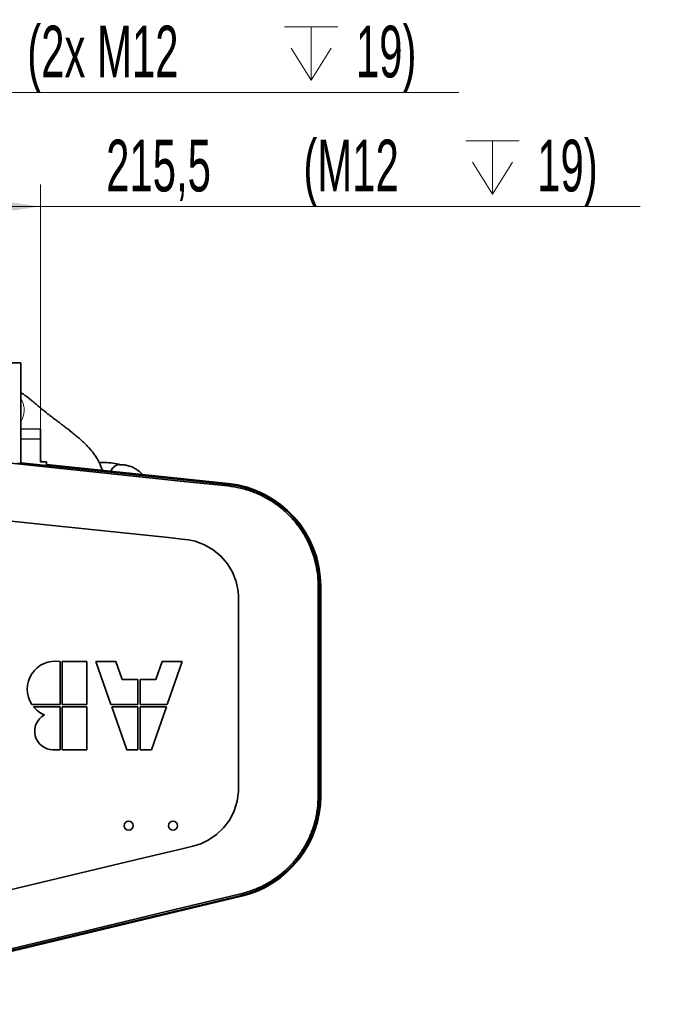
# Model space of a CAD drawing. Header units: millimetres. Extents: x 0 to 11920, y 0 to 8400.
# Tile 55 of 120: x 8902 to 9762, y 1191 to 2523. Entities that reach past the tile are written whole.
import ezdxf

# ---------------------------------------------------------------- set-up
doc = ezdxf.new("R2010")
doc.units = ezdxf.units.MM
doc.header["$LTSCALE"] = 20
doc.styles.add('SLDTEXTSTYLE0', font='TXT', dxfattribs={"width": 0.605})
doc.dimstyles.new('SLDDIMSTYLE13', dxfattribs={"dimtxt": 70, "dimasz": 70, "dimexe": 0, "dimexo": 0.0625, "dimgap": 17.5, "dimtad": 1, "dimdec": 1, "dimlfac": 0.5, "dimrnd": 1e-09, "dimzin": 12, "dimdsep": 46, "dimtxsty": 'SLDTEXTSTYLE0', "dimsah": 1, "dimcen": 0.09, "dimadec": 0, "dimazin": 3, "dimtfac": 1, "dimtofl": 0, "dimtmove": 0, "dimatfit": 3, "dimfxl": 1, "dimfrac": 2, "dimtolj": 1, "dimtzin": 12, "dimarcsym": 0})

# ---------------------------------------------------------------- blocks, each defined once
blk = doc.blocks.new('SW_SYMBOL_HOLE_DEPTH')
at = {"color": 0, "linetype": 'Continuous', "lineweight": 18}
for p, q in [((0, 17500), (16000, 17500)), ((8000, 17500), (8000, 1500)), ((2000, 11100), (8000, 1500)), ((14000, 11100), (8000, 1500))]:
    blk.add_line(p, q, dxfattribs=at)
blk = doc.blocks.new('_D_76')
at = {"color": 7, "linetype": 'Continuous', "lineweight": 0}
for p, q in [((8302.4, 2306.8), (8302.4, 2454.4)), ((8499.4, 1576.8), (8499.4, 2454.4)), ((8499.4, 2424.4), (8302.4, 2424.4)), ((8499.4, 2424.4), (9495.8, 2424.4))]:
    blk.add_line(p, q, dxfattribs=at)
at = {"color": 7, "linetype": 'Continuous', "lineweight": 18}
for points in [[(8302.4, 2424.4), (8372.4, 2414.4), (8372.4, 2434.4)], [(8499.4, 2424.4), (8429.4, 2434.4), (8429.4, 2414.4)]]:
    blk.add_solid(points, dxfattribs=at)
at = {"color": 7, "linetype": 'Continuous', "lineweight": 18, "xscale": 0.004511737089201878, "yscale": 0.004511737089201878, "zscale": 0.004511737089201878}
blk.add_blockref('SW_SYMBOL_HOLE_DEPTH', (9260.1, 2434.6), dxfattribs=at)
at = {"color": 7, "linetype": 'Continuous', "lineweight": 18, "char_height": 70, "attachment_point": 1, "style": 'SLDTEXTSTYLE0'}
for s, insert in [('(2x M12', (8912.3, 2514.9)), ('19)', (9356.8, 2514.9)), ('98,5', (8698.9, 2514.9))]:
    blk.add_mtext(s, dxfattribs=dict(at, insert=insert))
blk = doc.blocks.new('_D_77')
at = {"color": 7, "linetype": 'Continuous', "lineweight": 0}
for p, q in [((8499.4, 1576.8), (8499.4, 2300.3)), ((8930.4, 1959.4), (8930.4, 2300.3)), ((8499.4, 2270.3), (8930.4, 2270.3)), ((8930.4, 2270.3), (9741, 2270.3))]:
    blk.add_line(p, q, dxfattribs=at)
at = {"color": 7, "linetype": 'Continuous', "lineweight": 18}
for points in [[(8499.4, 2270.3), (8569.4, 2260.3), (8569.4, 2280.3)], [(8930.4, 2270.3), (8860.4, 2280.3), (8860.4, 2260.3)]]:
    blk.add_solid(points, dxfattribs=at)
at = {"color": 7, "linetype": 'Continuous', "lineweight": 18, "xscale": 0.004511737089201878, "yscale": 0.004511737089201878, "zscale": 0.004511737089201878}
blk.add_blockref('SW_SYMBOL_HOLE_DEPTH', (9505.4, 2280.4), dxfattribs=at)
at = {"color": 7, "linetype": 'Continuous', "lineweight": 18, "char_height": 70, "attachment_point": 1, "style": 'SLDTEXTSTYLE0'}
for s, insert in [('215,5', (9019, 2360.7)), ('(M12', (9285.8, 2360.7)), ('19)', (9602, 2360.7))]:
    blk.add_mtext(s, dxfattribs=dict(at, insert=insert))

msp = doc.modelspace()

# ---------------------------------------------------------------- linework, layer by layer
at = {"color": 7, "linetype": 'Continuous', "lineweight": 35}
for p, q in [((8887.40619, 2058.78515), (8903.406192, 2058.78515)), ((8903.406192, 1922.785113), (8903.406192, 2058.78515)), ((8930.40054, 1969.266603), (8903.406192, 1969.737837)), ((8930.40054, 1955.430457), (8930.40054, 1969.266603)), ((8930.40054, 1955.430457), (8903.406192, 1955.901811)), ((8930.40054, 1955.430457), (8930.40054, 1924.789736)), ((8903.406192, 1922.785113), (8898.546685, 1922.785113)), ((8903.406192, 1923.751781), (9183.798988, 1894.453595)), ((8930.40054, 1926.99928), (8932.408084, 1924.789736)), ((8938.400526, 1924.789736), (8930.40054, 1924.789736)), ((8938.400526, 1921.344945), (8938.400526, 1924.789736)), ((8938.400526, 1921.344945), (9183.928151, 1895.689676)), ((9305.855711, 1756.65612), (9305.855711, 1473.277995)), ((9307.948132, 1756.65612), (9307.948132, 1473.277995)), ((9309.191067, 1756.65612), (9309.191067, 1473.277995)), ((8956.75071, 1596.604774), (8956.75071, 1654.789755)), ((8959.72069, 1654.789755), (8959.72069, 1596.604774)), ((8992.795725, 1654.789755), (8959.72069, 1654.789755)), ((8992.795725, 1596.604774), (8992.795725, 1654.789755)), ((9005.215724, 1654.789755), (9025.55414, 1596.604774)), ((9032.215734, 1654.789755), (9005.215724, 1654.789755)), ((9040.709694, 1630.489776), (9032.215734, 1654.789755)), ((9094.855745, 1654.789755), (9086.361726, 1630.489776)), ((9121.855695, 1654.789755), (9094.855745, 1654.789755)), ((9101.517279, 1596.604774), (9121.855695, 1654.789755)), ((9062.050719, 1630.489776), (9040.709694, 1630.489776)), ((9062.050719, 1596.604774), (9062.050719, 1630.489776)), ((9086.361726, 1630.489776), (9065.0207, 1630.489776)), ((9065.0207, 1630.489776), (9065.0207, 1596.604774)), ((8918.684651, 1596.604774), (8956.75071, 1596.604774)), ((8956.75071, 1593.634794), (8920.881708, 1593.634794)), ((8956.75071, 1535.449693), (8956.75071, 1593.634794)), ((8959.72069, 1596.604774), (8992.795725, 1596.604774)), ((8959.72069, 1593.634794), (8959.72069, 1535.449693)), ((8992.795725, 1593.634794), (8959.72069, 1593.634794)), ((8992.795725, 1535.449693), (8992.795725, 1593.634794)), ((9025.55414, 1596.604774), (9062.050719, 1596.604774)), ((9026.592274, 1593.634794), (9046.93069, 1535.449693)), ((9062.050719, 1593.634794), (9026.592274, 1593.634794)), ((9062.050719, 1535.449693), (9062.050719, 1593.634794)), ((9065.0207, 1596.604774), (9101.517279, 1596.604774)), ((9065.0207, 1593.634794), (9065.0207, 1535.449693)), ((9100.479145, 1593.634794), (9065.0207, 1593.634794)), ((9080.140729, 1535.449693), (9100.479145, 1593.634794)), ((8947.435696, 1535.449693), (8956.75071, 1535.449693)), ((8959.72069, 1535.449693), (8992.795725, 1535.449693)), ((9046.93069, 1535.449693), (9062.050719, 1535.449693)), ((9065.0207, 1535.449693), (9080.140729, 1535.449693)), ((9201.600034, 1338.524053), (8590.282951, 1192.44952)), ((9201.888879, 1337.315271), (8590.57181, 1191.240737))]:
    msp.add_line(p, q, dxfattribs=at)
at = {"color": 8, "linetype": 'Continuous', "lineweight": 18}
for p, q in [((8903.406192, 2011.048386), (8905.946363, 2006.133149)), ((9183.580239, 1892.36016), (9183.798988, 1894.453595)), ((9305.855711, 1756.65612), (9307.948132, 1756.65612)), ((9305.855711, 1473.277995), (9307.948132, 1473.277995)), ((9201.110561, 1340.572545), (9201.600034, 1338.524053))]:
    msp.add_line(p, q, dxfattribs=at)
at = {"color": 7, "linetype": 'Continuous', "lineweight": 35, "flags": 128}
for points in [[(8855.888744, 1926.600406), (8962.58517, 1915.451715), (9073.082705, 1903.905818), (9128.331442, 1898.132989), (9183.580239, 1892.36016)], [(8779.535879, 1856.312106), (8937.762548, 1839.779088), (9103.128154, 1822.49994), (9121.427972, 1820.587823), (9130.591531, 1819.445321), (9139.60876, 1817.5369), (9152.06017, 1812.89787), (9163.889487, 1806.041071), (9174.102862, 1797.541449), (9182.9951, 1787.15534), (9189.819176, 1775.753567), (9194.772382, 1763.00914), (9197.43659, 1749.993393), (9197.920878, 1743.189881), (9198.00051, 1736.362288), (9198.00051, 1611.673305), (9198.00051, 1572.789738), (9198.00051, 1522.07298), (9198.00051, 1500.537584), (9198.084731, 1489.766786), (9197.901566, 1479.002426), (9196.138461, 1465.841482), (9192.0801, 1452.79474), (9186.063547, 1440.957973), (9177.917559, 1429.989049), (9168.319483, 1420.805166), (9156.9977, 1413.146207), (9146.855433, 1408.485124), (9136.166055, 1405.066678), (9125.198264, 1402.362296), (9114.220758, 1399.843166), (9069.926222, 1389.258811), (8728.84189, 1307.756612)], [(9201.110561, 1340.572545), (9151.780625, 1328.785131), (9102.450688, 1316.997716), (9003.790755, 1293.422887), (8589.793448, 1194.49825)]]:
    msp.add_lwpolyline(points, dxfattribs=at)
at = {"color": 7, "linetype": 'Continuous', "lineweight": 35}
for centre, radius in [((9049.400511, 1432.789708), 6.000007), ((9109.400499, 1432.789749), 5.999979)]:
    msp.add_circle(centre, radius, dxfattribs=at)
for centre, radius, start, end in [((9169.400505, 1756.656176), 138.547627, 359.99997666, 84.034798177), ((9169.400666, 1756.656196), 139.790402, 359.999968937, 84.034860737), ((8950.135696, 1617.57309), 37.799981, 79.921315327, 213.691269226), ((8950.135361, 1617.572549), 37.79937, 219.292865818, 247.34043882), ((8947.435769, 1560.559739), 25.110046, 118.192299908, 269.999834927), ((9169.400898, 1473.277723), 138.547234, 283.438734, 0.000112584), ((9169.400592, 1473.278091), 139.790476, 283.438824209, 359.999961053)]:
    msp.add_arc(centre, radius, start, end, dxfattribs=at)
for points, knots in [([(9013.709624, 1913.475821), (9013.308829, 1914.838654), (9012.415935, 1917.874788), (9010.487622, 1922.437103), (9008.024696, 1927.316798), (9005.039135, 1932.205733), (9001.836247, 1936.684781), (8998.855941, 1940.38232), (8996.31293, 1943.296791), (8993.988619, 1945.808346), (8991.637536, 1948.222661), (8988.639556, 1951.163019), (8984.762576, 1954.757812), (8979.824231, 1959.063637), (8974.581969, 1963.399419), (8969.490744, 1967.449677), (8964.962969, 1970.958026), (8960.797211, 1974.132447), (8956.741111, 1977.190811), (8952.862365, 1980.100943), (8949.543939, 1982.592854), (8946.699487, 1984.737589), (8944.089397, 1986.718155), (8941.543431, 1988.667715), (8939.26281, 1990.438632), (8937.122095, 1992.12456), (8934.918109, 1993.888468), (8932.526337, 1995.83939), (8930.187027, 1997.786631), (8928.103055, 1999.549123), (8926.192451, 2001.179504), (8924.09899, 2002.971077), (8921.590147, 2005.108919), (8918.693227, 2007.541307), (8915.705244, 2009.982608), (8912.85668, 2012.212056), (8910.347258, 2014.068867), (8908.152621, 2015.594593), (8906.219944, 2016.843803), (8904.671732, 2017.795635), (8903.751614, 2018.298762), (8903.406192, 2018.487642)], [0, 0, 0, 0, 0.0275625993, 0.0614042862, 0.0959698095, 0.1336245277, 0.1724912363, 0.2027941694, 0.2257933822, 0.2475747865, 0.2692242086, 0.2912137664, 0.3290959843, 0.3718530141, 0.4184006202, 0.4611620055, 0.4981564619, 0.529605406, 0.562844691, 0.5967817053, 0.6237492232, 0.6434138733, 0.6659451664, 0.6873609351, 0.7056703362, 0.7220039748, 0.7402636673, 0.7604762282, 0.7819273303, 0.799355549, 0.8134655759, 0.8306910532, 0.8528513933, 0.8774596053, 0.9041298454, 0.9277595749, 0.9476810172, 0.9647295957, 0.9796420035, 0.9923573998, 1, 1, 1, 1]), ([(9038.522859, 1921.02916), (9038.421237, 1921.061825), (9035.032434, 1922.151131), (9027.828985, 1923.275561), (9018.284111, 1924.301496), (9012.158961, 1923.948902), (9009.724517, 1923.808763)], [0, 0, 0, 0, 0.0110199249, 0.3674848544, 0.7486064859, 1, 1, 1, 1]), ([(9037.421365, 1921.09997), (9037.371846, 1921.109399), (9036.398229, 1921.29479), (9034.398306, 1920.906139), (9031.657091, 1919.864364), (9029.129709, 1917.997239), (9026.970129, 1915.497523), (9025.648412, 1913.51524), (9025.187024, 1912.351537), (9025.158484, 1912.279556)], [0, 0, 0, 0, 0.0094406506, 0.1856191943, 0.3669395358, 0.5596061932, 0.7654605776, 0.9854924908, 1, 1, 1, 1]), ([(9067.950685, 1907.808254), (9067.66554, 1908.137429), (9066.684412, 1909.270057), (9064.641359, 1911.231317), (9061.520779, 1913.780372), (9057.76679, 1916.15101), (9053.44336, 1918.196461), (9048.652069, 1919.782735), (9043.037931, 1920.918229), (9039.005498, 1921.060149), (9036.871453, 1921.135256)], [0, 0, 0, 0, 0.0374453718, 0.1288420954, 0.2430871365, 0.3835157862, 0.5094570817, 0.6535183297, 0.8166348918, 1, 1, 1, 1]), ([(9183.580239, 1892.36016), (9189.291601, 1891.545285), (9200.737655, 1889.912206), (9217.329876, 1884.749917), (9232.583873, 1877.982238), (9246.304432, 1869.702813), (9258.501825, 1860.365442), (9269.590153, 1849.728811), (9279.383468, 1837.888968), (9287.803417, 1825.037522), (9294.74568, 1811.329691), (9300.074031, 1796.914454), (9303.745321, 1782.000531), (9305.598028, 1768.494187), (9305.782449, 1760.021814), (9305.855711, 1756.65612)], [0, 0, 0, 0, 0.0864168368, 0.1731866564, 0.2596048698, 0.3361741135, 0.4129881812, 0.4895580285, 0.5661364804, 0.6429590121, 0.7195377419, 0.7961193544, 0.8729458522, 0.949527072, 1, 1, 1, 1]), ([(9305.855711, 1473.277995), (9305.637774, 1467.512842), (9305.201011, 1455.958969), (9301.788603, 1438.920444), (9296.640333, 1423.045372), (9289.828953, 1408.537739), (9281.806446, 1395.434778), (9272.376563, 1383.300428), (9261.615274, 1372.332624), (9249.707678, 1362.616773), (9235.713253, 1353.629533), (9219.557995, 1345.786969), (9207.259683, 1342.31068), (9201.110561, 1340.572545)], [0, 0, 0, 0, 0.0948622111, 0.1901121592, 0.2849745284, 0.3690425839, 0.4533777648, 0.537444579, 0.6215099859, 0.7058430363, 0.7899080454, 0.894954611, 1, 1, 1, 1])]:
    msp.add_open_spline(points, degree=3, knots=knots, dxfattribs=at)
at = {"color": 8, "linetype": 'Continuous', "lineweight": 18}
for points, knots in [([(8905.946363, 2006.133149), (8906.223861, 2005.390863), (8906.778799, 2003.906445), (8907.154383, 2002.366839), (8907.342155, 2001.597116)], [0, 0, 0, 0, 0.5000519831, 1, 1, 1, 1]), ([(8907.342155, 2001.597116), (8907.563795, 2000.442928), (8908.0084, 1998.127649), (8908.036992, 1995.770204), (8908.051331, 1994.587967)], [0, 0, 0, 0, 0.498509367, 1, 1, 1, 1]), ([(8908.051331, 1994.587967), (8907.893185, 1992.401744), (8907.576464, 1988.023388), (8905.864155, 1983.981205), (8905.006845, 1981.957385)], [0, 0, 0, 0, 0.4993250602, 1, 1, 1, 1]), ([(8905.006845, 1981.957385), (8904.660284, 1981.270167), (8904.172613, 1980.303135), (8903.57819, 1979.398988), (8903.406192, 1979.13737)], [0, 0, 0, 0, 0.7106464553, 1, 1, 1, 1])]:
    msp.add_open_spline(points, degree=3, knots=knots, dxfattribs=at)

# ---------------------------------------------------------------- dimensions: what is measured, and where the dimension line sits
at = {"color": 7, "linetype": 'Continuous', "lineweight": 18}
dim = msp.add_linear_dim(base=(8302.400525, 2424.445218), p1=(8499.400525, 1572.789755), p2=(8302.400525, 2302.789755), angle=0, text='<> (2x M12{\\fGDT;x}19)', dimstyle='SLDDIMSTYLE13', dxfattribs=at)
dim.commit()
dim.dimension.update_dxf_attribs({"geometry": '_D_76', "text_midpoint": (9097.313336, 2424.445218), "dimtype": 160})
dim = msp.add_linear_dim(base=(8930.400525, 2270.277746), p1=(8499.400525, 1572.789755), p2=(8930.400525, 1955.430418), text='<> (M12{\\fGDT;x}19)', dimstyle='SLDDIMSTYLE13', dxfattribs=at)
dim.commit()
dim.dimension.update_dxf_attribs({"geometry": '_D_77', "text_midpoint": (9379.962034, 2270.277746), "dimtype": 160})

doc.saveas('drawing.dxf')
